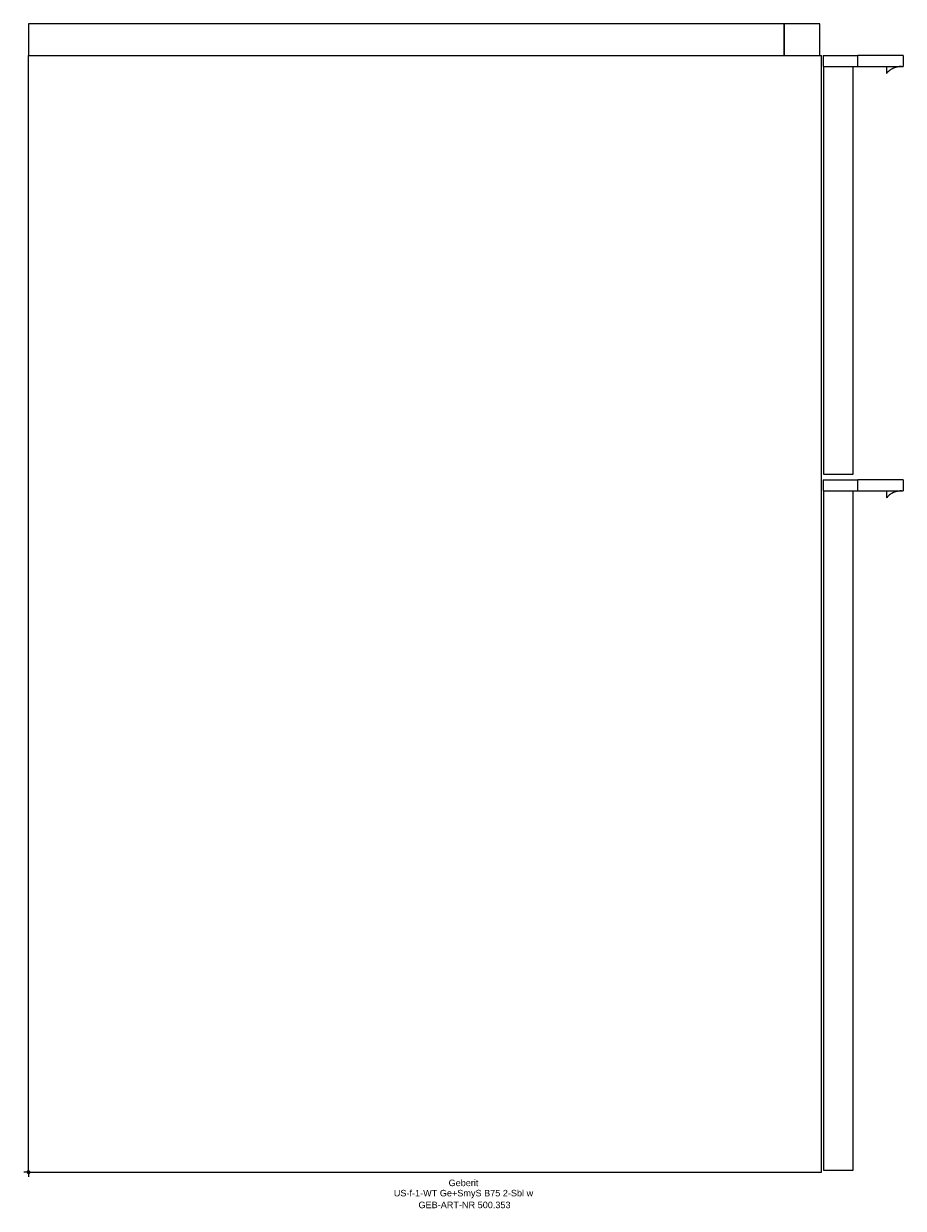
# Model space of a CAD drawing. Header units: millimetres. Extents: x -2 to 470, y -19 to 617.
import ezdxf
from ezdxf.enums import TextEntityAlignment as Align

# ---------------------------------------------------------------- set-up
doc = ezdxf.new("R2010")
doc.units = ezdxf.units.MM
doc.layers.get('0').update_dxf_attribs({"linetype": 'CONTINUOUS'})
for name, color, linetype, lineweight in [('Arbeitspunkt(DIN)', 7, 'CONTINUOUS', 25), ('GEB-ART-NR', 1, 'CONTINUOUS', 18), ('GEB-BEZUG', 2, 'CONTINUOUS', 25), ('GEB-TEXT', 5, 'CONTINUOUS', 18)]:
    doc.layers.add(name, color=color, linetype=linetype, lineweight=lineweight)
doc.layers.add('GEB-KONTUR-A', color=5, linetype='CONTINUOUS')
doc.styles.get("Standard").update_dxf_attribs({"font": 'arial.ttf'})

# ---------------------------------------------------------------- blocks, each defined once
blk = doc.blocks.new('Einfügepunkt')
at = {"layer": 'GEB-BEZUG'}
for p, q in [((-0.71, -0.71), (0.71, 0.71)), ((-0.71, 0.71), (0.71, -0.71))]:
    blk.add_line(p, q, dxfattribs=at)

msp = doc.modelspace()

# ---------------------------------------------------------------- linework, layer by layer
at = {"layer": 'Arbeitspunkt(DIN)', "ltscale": 25}
for q in [(-2.5, 0), (0, 2.5), (0, -2.5), (2.5, 0)]:
    msp.add_line((0, 0), q, dxfattribs=at)
at = {"layer": 'GEB-KONTUR-A', "ltscale": 25}
for p, q in [((406, 617), (0, 617)), ((0, 617), (0, 600)), ((406, 600), (406, 617)), ((425, 617), (406, 617)), ((406, 617), (406, 600)), ((425, 600), (425, 617)), ((0, 600), (426, 600)), ((0, 0), (0, 600)), ((426, 0), (426, 600)), ((426.9, 600), (439.9, 600)), ((426.9, 600), (426.9, 594)), ((439.9, 600), (445.55, 600)), ((445.55, 594), (445.55, 600)), ((469.9, 600), (445.55, 600)), ((469.9, 600), (469.9, 594)), ((426.9, 594), (439.9, 594)), ((427, 594), (427, 375)), ((439.9, 594), (445.55, 594)), ((443, 375), (443, 594)), ((445.55, 594), (469.9, 594)), ((460.9, 593.5), (460.9, 590.25)), ((426.9, 372), (439.9, 372)), ((426.9, 372), (426.9, 366)), ((427, 375), (443, 375)), ((439.9, 372), (445.55, 372)), ((445.55, 366), (445.55, 372)), ((469.9, 372), (445.55, 372)), ((469.9, 372), (469.9, 366)), ((426.9, 366), (439.9, 366)), ((427, 366), (427, 1)), ((439.9, 366), (445.55, 366)), ((443, 1), (443, 366)), ((445.55, 366), (469.9, 366)), ((460.9, 365.5), (460.9, 362.25)), ((427, 1), (443, 1)), ((0, 0), (426, 0))]:
    msp.add_line(p, q, dxfattribs=at)
for centre in [(460.4, 593.5), (460.4, 365.5)]:
    msp.add_arc(centre, 0.5, 88.33502, 90, dxfattribs=at)
for centre in [(468.96, 587.96), (468.96, 359.96)]:
    msp.add_ellipse(centre, major_axis=(-7.93, 0.1), ratio=0.761538, start_param=4.729146, end_param=4.737508, dxfattribs=at)
for points, knots in [([(460.41, 594), (460.42, 594), (460.42, 594), (460.44, 594), (460.44, 594), (460.46, 594), (460.46, 594), (460.51, 593.99), (460.53, 593.98), (460.59, 593.96), (460.62, 593.95), (460.71, 593.9), (460.77, 593.85), (460.87, 593.7), (460.9, 593.6), (460.9, 593.5)], [0.5044781, 0.5044781, 0.5044781, 0.5044781, 0.5058779, 0.5058779, 0.5123842, 0.5123842, 0.5188905, 0.5188905, 0.5591952, 0.5591952, 0.5994999, 0.5994999, 0.7172414, 0.7172414, 0.8349829, 0.8349829, 0.8349829, 0.8349829]), ([(468.83, 594), (468.8, 594), (468.77, 594), (468.7, 594), (468.66, 594), (468.56, 593.99), (468.5, 593.99), (468.32, 593.98), (468.21, 593.98), (467.87, 593.95), (467.62, 593.92), (466.85, 593.81), (466.26, 593.68), (465.05, 593.28), (464.4, 593.01), (463.13, 592.29), (462.5, 591.84), (461.58, 591), (461.23, 590.64), (460.9, 590.25)], [0.00732, 0.00732, 0.00732, 0.00732, 0.020264, 0.020264, 0.040527, 0.040527, 0.081054, 0.081054, 0.162109, 0.162109, 0.324217, 0.324217, 0.648435, 0.648435, 0.972652, 0.972652, 1.296869, 1.296869, 1.492881, 1.492881, 1.492881, 1.492881]), ([(460.41, 366), (460.42, 366), (460.42, 366), (460.44, 366), (460.44, 366), (460.46, 366), (460.46, 366), (460.51, 365.99), (460.53, 365.98), (460.59, 365.96), (460.62, 365.95), (460.71, 365.9), (460.77, 365.85), (460.87, 365.7), (460.9, 365.6), (460.9, 365.5)], [0.5044781, 0.5044781, 0.5044781, 0.5044781, 0.5058779, 0.5058779, 0.5123842, 0.5123842, 0.5188905, 0.5188905, 0.5591952, 0.5591952, 0.5994999, 0.5994999, 0.7172414, 0.7172414, 0.8349829, 0.8349829, 0.8349829, 0.8349829]), ([(468.83, 366), (468.8, 366), (468.77, 366), (468.7, 366), (468.66, 366), (468.56, 365.99), (468.5, 365.99), (468.32, 365.98), (468.21, 365.98), (467.87, 365.95), (467.62, 365.92), (466.85, 365.81), (466.26, 365.68), (465.05, 365.28), (464.4, 365.01), (463.13, 364.29), (462.5, 363.84), (461.58, 363), (461.23, 362.64), (460.9, 362.25)], [0.00732, 0.00732, 0.00732, 0.00732, 0.020264, 0.020264, 0.040527, 0.040527, 0.081054, 0.081054, 0.162109, 0.162109, 0.324217, 0.324217, 0.648435, 0.648435, 0.972652, 0.972652, 1.296869, 1.296869, 1.492881, 1.492881, 1.492881, 1.492881])]:
    msp.add_open_spline(points, degree=3, knots=knots, dxfattribs=at)

# ---------------------------------------------------------------- block references
at = {"ltscale": 25}
msp.add_blockref('Einfügepunkt', (0, 0), dxfattribs=at)

# ---------------------------------------------------------------- texts
at = {"layer": 'GEB-ART-NR'}
msp.add_text('GEB-ART-NR 500.353', height=3.5, dxfattribs=at).set_placement((234.25, -19.34), align=Align.CENTER)
at = {"layer": 'GEB-TEXT'}
for s, p in [('Geberit', (233.7, -7.5)), ('US-f-1-WT Ge+SmyS B75 2-Sbl w', (233.7, -13))]:
    msp.add_text(s, height=3.5, dxfattribs=at).set_placement(p, align=Align.CENTER)

doc.saveas('drawing.dxf')
